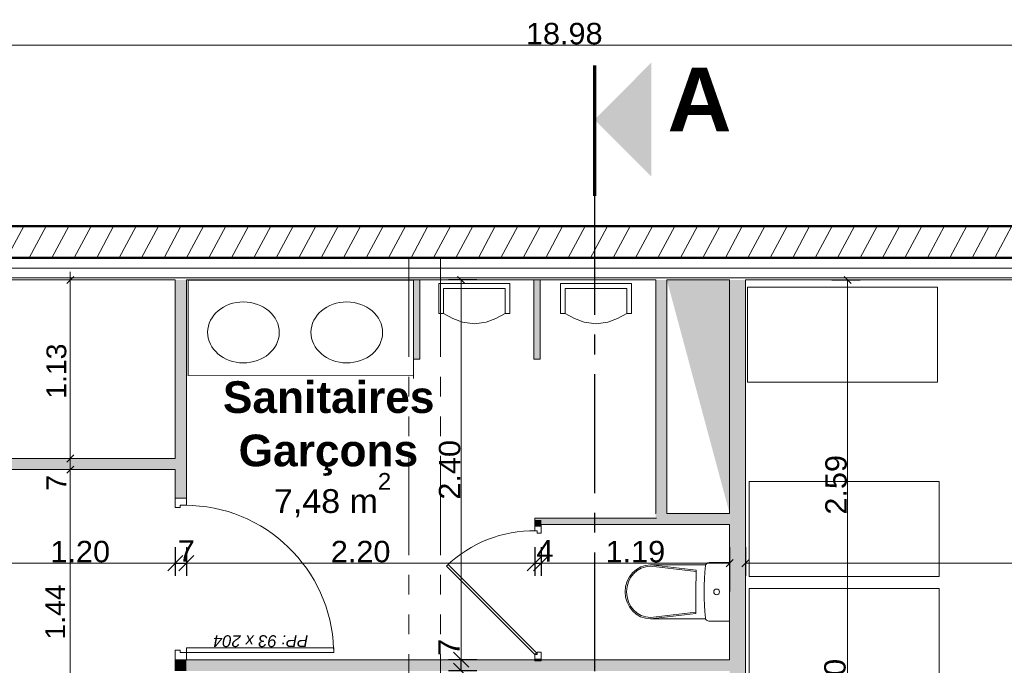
# Model space of a CAD drawing. Extents: x -61922 to -17841, y -51921 to -12831.
# Tile 17 of 22: x -37133 to -30916, y -30328 to -26253. Entities that reach past the tile are written whole.
import ezdxf

# ---------------------------------------------------------------- set-up
doc = ezdxf.new("R2010")
doc.units = 0
doc.header["$LTSCALE"] = 0.1
doc.header["$MEASUREMENT"] = 0
for name, pattern in [('AXES2', [1.125, 0.75, -0.125, 0.125, -0.125]), ('FANTOME2', [1.25, 0.625, -0.125, 0.125, -0.125, 0.125, -0.125]), ('Lignes cachées', [195.611112, 141.111112, -54.5])]:
    doc.linetypes.add(name, pattern=pattern)
doc.layers.get('0').update_dxf_attribs({"lineweight": 9})
doc.layers.get('Defpoints').update_dxf_attribs({"lineweight": 9})
for name, color, linetype, lineweight in [('Aucune', 7, 'Continuous', 9), ('Cloisons', 7, 'Continuous', 9), ('Cotat_ 1_50', 7, 'Continuous', 9), ('Doublages Inter', 7, 'Continuous', 9), ('Mobiliers', 7, 'Continuous', 9), ('Murs Périphériques', 7, 'Continuous', 9), ('Plomberie Sanitaire', 7, 'Continuous', 9), ('Poutres', 7, 'Continuous', 9), ('Revetement Sols', 7, 'Continuous', 9), ('Texte 2D', 7, 'Continuous', 9)]:
    doc.layers.add(name, color=color, linetype=linetype, lineweight=lineweight)
doc.styles.add('STYLE_GENERE_2', font='swissc.ttf', dxfattribs={"width": 1.25})
doc.styles.add('STYLE_GENERE_4', font='ariali.ttf')
doc.styles.add('STYLE_GENERE_6', font='arialbd.ttf')
doc.linetypes.add('ISOLATION', pattern='A,0.0001,-0.1,[134,ltypeshp.shx,S=0.1,R=0,X=-0.1,Y=0],-0.2,[134,ltypeshp.shx,S=0.1,R=180,X=0.1,Y=0],-0.1', length=0.4001)
doc.dimstyles.new('COTATION_EN_M', dxfattribs={"dimtxt": 135, "dimasz": 45, "dimexe": 80, "dimexo": 10, "dimgap": 3, "dimtad": 1, "dimlfac": 0.001, "dimzin": 0, "dimdsep": 46, "dimtxsty": 'STYLE_GENERE_2', "dimblk": 'OBLIQUE', "dimcen": 2.5, "dimclrd": 256, "dimclre": 256, "dimclrt": 256, "dimadec": 0, "dimazin": 0, "dimtfac": 1, "dimtix": 1, "dimtmove": 1, "dimatfit": 3, "dimldrblk": 'OBLIQUE', "dimfxl": 100, "dimfxlon": 1, "dimtfillclr": 256, "dimtolj": 1, "dimtzin": 1, "dimlwd": -1, "dimarcsym": 0})
doc.dimstyles.new('COTE CM', dxfattribs={"dimtxt": 135, "dimasz": 95, "dimexe": 80, "dimexo": 10, "dimgap": 10, "dimtad": 1, "dimdec": 0, "dimlfac": 0.1, "dimzin": 0, "dimtxsty": 'STYLE_GENERE_2', "dimblk": 'OBLIQUE', "dimcen": 0.09, "dimclrd": 256, "dimclre": 256, "dimclrt": 256, "dimadec": 0, "dimazin": 0, "dimtfac": 1, "dimtdec": 0, "dimtmove": 1, "dimatfit": 3, "dimfxl": 100, "dimfxlon": 1, "dimtolj": 1, "dimtzin": 0, "dimarcsym": 0})
pattern_1 = [(241.8604, (-49431.77, -45033.68), (110.2251, -58.9527), [])]

# ---------------------------------------------------------------- blocks, each defined once
blk = doc.blocks.new('_Oblique')
at = {"color": 0, "linetype": 'ByBlock', "lineweight": -2}
blk.add_line((-0.5, -0.5), (0.5, 0.5), dxfattribs=at)
blk = doc.blocks.new('*D903')
at = {"lineweight": -2, "transparency": 16777216}
for p, q in [((-37351.1, -29583.1), (-37351.1, -29763.1)), ((-36150.3, -29583.1), (-36150.3, -29763.1))]:
    blk.add_line(p, q, dxfattribs=at)
at = {"transparency": 16777216}
blk.add_line((-37351.1, -29683.1), (-36150.3, -29683.1), dxfattribs=at)
at = {"layer": 'Defpoints', "color": 0, "transparency": 16777216}
for p in [(-36150.3, -29332.7), (-37351.1, -29450), (-36150.3, -29683.1)]:
    blk.add_point(p, dxfattribs=at)
at = {"transparency": 16777216, "xscale": 45, "yscale": 45, "zscale": 45, "rotation": 180}
blk.add_blockref('_Oblique', (-37351.1, -29683.1), dxfattribs=at)
at = {"transparency": 16777216, "xscale": 45, "yscale": 45, "zscale": 45}
blk.add_blockref('_Oblique', (-36150.3, -29683.1), dxfattribs=at)
at = {"transparency": 16777216, "insert": (-36750.7, -29610.8), "char_height": 135, "attachment_point": 5, "style": 'STYLE_GENERE_2'}
blk.add_mtext('\\A1;1.20', dxfattribs=at)
blk = doc.blocks.new('*D904')
at = {"lineweight": -2, "transparency": 16777216}
for p, q in [((-36150.3, -29583.1), (-36150.3, -29763.1)), ((-36080.3, -29583.1), (-36080.3, -29763.1)), ((-36150.3, -29683.1), (-36080.3, -29683.1))]:
    blk.add_line(p, q, dxfattribs=at)
at = {"layer": 'Defpoints', "color": 0, "transparency": 16777216}
for p in [(-36150.3, -29332.7), (-36080.3, -29317.7), (-36080.3, -29683.1)]:
    blk.add_point(p, dxfattribs=at)
at = {"lineweight": -2, "transparency": 16777216, "xscale": 95, "yscale": 95, "zscale": 95, "rotation": 180}
blk.add_blockref('_Oblique', (-36150.3, -29683.1), dxfattribs=at)
at = {"lineweight": -2, "transparency": 16777216, "xscale": 95, "yscale": 95, "zscale": 95}
blk.add_blockref('_Oblique', (-36080.3, -29683.1), dxfattribs=at)
at = {"transparency": 16777216, "insert": (-36080.3, -29605.6), "char_height": 135, "attachment_point": 5, "style": 'STYLE_GENERE_2'}
blk.add_mtext('\\A1;7', dxfattribs=at)
blk = doc.blocks.new('*D905')
at = {"lineweight": -2, "transparency": 16777216}
for p, q in [((-36080.3, -29583.1), (-36080.3, -29763.1)), ((-33880.3, -29583.1), (-33880.3, -29763.1))]:
    blk.add_line(p, q, dxfattribs=at)
at = {"transparency": 16777216}
blk.add_line((-36080.3, -29683.1), (-33880.3, -29683.1), dxfattribs=at)
at = {"layer": 'Defpoints', "color": 0, "transparency": 16777216}
for p in [(-36080.3, -29317.7), (-33880.3, -29449.7), (-33880.3, -29683.1)]:
    blk.add_point(p, dxfattribs=at)
at = {"transparency": 16777216, "xscale": 45, "yscale": 45, "zscale": 45, "rotation": 180}
blk.add_blockref('_Oblique', (-36080.3, -29683.1), dxfattribs=at)
at = {"transparency": 16777216, "xscale": 45, "yscale": 45, "zscale": 45}
blk.add_blockref('_Oblique', (-33880.3, -29683.1), dxfattribs=at)
at = {"transparency": 16777216, "insert": (-34980.3, -29610.8), "char_height": 135, "attachment_point": 5, "style": 'STYLE_GENERE_2'}
blk.add_mtext('\\A1;2.20', dxfattribs=at)
blk = doc.blocks.new('*D906')
at = {"lineweight": -2, "transparency": 16777216}
for p, q in [((-33880.3, -29583.1), (-33880.3, -29763.1)), ((-33840.3, -29583.1), (-33840.3, -29763.1)), ((-33880.3, -29683.1), (-33840.3, -29683.1))]:
    blk.add_line(p, q, dxfattribs=at)
at = {"layer": 'Defpoints', "color": 0, "transparency": 16777216}
for p in [(-33880.3, -29449.7), (-33840.3, -29449.7), (-33840.3, -29683.1)]:
    blk.add_point(p, dxfattribs=at)
at = {"lineweight": -2, "transparency": 16777216, "xscale": 95, "yscale": 95, "zscale": 95, "rotation": 180}
blk.add_blockref('_Oblique', (-33880.3, -29683.1), dxfattribs=at)
at = {"lineweight": -2, "transparency": 16777216, "xscale": 95, "yscale": 95, "zscale": 95}
blk.add_blockref('_Oblique', (-33840.3, -29683.1), dxfattribs=at)
at = {"transparency": 16777216, "insert": (-33816.6, -29605.3), "char_height": 135, "attachment_point": 5, "style": 'STYLE_GENERE_2'}
blk.add_mtext('\\A1;4', dxfattribs=at)
blk = doc.blocks.new('*D907')
at = {"lineweight": -2, "transparency": 16777216}
for p, q in [((-33840.3, -29583.1), (-33840.3, -29763.1)), ((-32650.3, -29583.1), (-32650.3, -29763.1))]:
    blk.add_line(p, q, dxfattribs=at)
at = {"transparency": 16777216}
blk.add_line((-33840.3, -29683.1), (-32650.3, -29683.1), dxfattribs=at)
at = {"layer": 'Defpoints', "color": 0, "transparency": 16777216}
for p in [(-33840.3, -29449.7), (-32650.3, -29439.7), (-32650.3, -29683.1)]:
    blk.add_point(p, dxfattribs=at)
at = {"transparency": 16777216, "xscale": 45, "yscale": 45, "zscale": 45, "rotation": 180}
blk.add_blockref('_Oblique', (-33840.3, -29683.1), dxfattribs=at)
at = {"transparency": 16777216, "xscale": 45, "yscale": 45, "zscale": 45}
blk.add_blockref('_Oblique', (-32650.3, -29683.1), dxfattribs=at)
at = {"transparency": 16777216, "insert": (-33245.3, -29610.9), "char_height": 135, "attachment_point": 5, "style": 'STYLE_GENERE_2'}
blk.add_mtext('\\A1;1.19', dxfattribs=at)
blk = doc.blocks.new('*D908')
at = {"lineweight": -2, "transparency": 16777216}
for p, q in [((-32550.3, -29583.1), (-32550.3, -29763.1)), ((-24607.4, -29583.1), (-24607.4, -29763.1))]:
    blk.add_line(p, q, dxfattribs=at)
at = {"transparency": 16777216}
blk.add_line((-32550.3, -29683.1), (-24607.4, -29683.1), dxfattribs=at)
at = {"layer": 'Defpoints', "color": 0, "transparency": 16777216}
for p in [(-24607.4, -27895.4), (-32550.3, -29439.7), (-24607.4, -29683.1)]:
    blk.add_point(p, dxfattribs=at)
at = {"transparency": 16777216, "xscale": 45, "yscale": 45, "zscale": 45, "rotation": 180}
blk.add_blockref('_Oblique', (-32550.3, -29683.1), dxfattribs=at)
at = {"transparency": 16777216, "xscale": 45, "yscale": 45, "zscale": 45}
blk.add_blockref('_Oblique', (-24607.4, -29683.1), dxfattribs=at)
at = {"transparency": 16777216, "insert": (-28578.9, -29610.9), "char_height": 135, "attachment_point": 5, "style": 'STYLE_GENERE_2'}
blk.add_mtext('\\A1;7.94', dxfattribs=at)
blk = doc.blocks.new('*D967')
at = {"lineweight": -2, "ltscale": 10, "transparency": 16777216}
for p, q in [((-34245.6, -30292.7), (-34425.6, -30292.7)), ((-34345.6, -30362.7), (-34345.6, -30292.7)), ((-34245.6, -30362.7), (-34425.6, -30362.7))]:
    blk.add_line(p, q, dxfattribs=at)
at = {"layer": 'Defpoints', "color": 0, "ltscale": 10, "transparency": 16777216}
for p in [(-34345.6, -30292.7), (-33669.7, -30292.7), (-33669.7, -30362.7)]:
    blk.add_point(p, dxfattribs=at)
at = {"lineweight": -2, "ltscale": 10, "transparency": 16777216, "xscale": 95, "yscale": 95, "zscale": 95}
for p, rotation in [((-34345.6, -30292.7), 90), ((-34345.6, -30362.7), 270)]:
    blk.add_blockref('_Oblique', p, dxfattribs=dict(at, rotation=rotation))
at = {"ltscale": 10, "transparency": 16777216, "insert": (-34423.1, -30213.7), "char_height": 135, "attachment_point": 5, "rotation": 90, "style": 'STYLE_GENERE_2'}
blk.add_mtext('\\A1;7', dxfattribs=at)
blk = doc.blocks.new('*D968')
at = {"lineweight": -2, "ltscale": 10, "transparency": 16777216}
for p, q in [((-34245.6, -27895.4), (-34425.6, -27895.4)), ((-34245.6, -30292.7), (-34425.6, -30292.7))]:
    blk.add_line(p, q, dxfattribs=at)
at = {"ltscale": 10, "transparency": 16777216}
blk.add_line((-34345.6, -30292.7), (-34345.6, -27895.4), dxfattribs=at)
at = {"layer": 'Defpoints', "color": 0, "ltscale": 10, "transparency": 16777216}
for p in [(-34345.6, -27895.4), (-33676.2, -27895.4), (-33669.7, -30292.7)]:
    blk.add_point(p, dxfattribs=at)
at = {"ltscale": 10, "transparency": 16777216, "xscale": 45, "yscale": 45, "zscale": 45}
for p, rotation in [((-34345.6, -27895.4), 90), ((-34345.6, -30292.7), 270)]:
    blk.add_blockref('_Oblique', p, dxfattribs=dict(at, rotation=rotation))
at = {"ltscale": 10, "transparency": 16777216, "insert": (-34418, -29094), "char_height": 135, "attachment_point": 5, "rotation": 90, "style": 'STYLE_GENERE_2'}
blk.add_mtext('\\A1;2.40', dxfattribs=at)
blk = doc.blocks.new('*D973')
at = {"lineweight": -2, "ltscale": 10, "transparency": 16777216}
for p, q in [((-31805.6, -30482), (-31985.6, -30482)), ((-31905.6, -30582.7), (-31905.6, -30482)), ((-31805.6, -30582.7), (-31985.6, -30582.7))]:
    blk.add_line(p, q, dxfattribs=at)
at = {"layer": 'Defpoints', "color": 0, "ltscale": 10, "transparency": 16777216}
for p in [(-31905.6, -30482), (-31660.3, -30482), (-31730.3, -30582.7)]:
    blk.add_point(p, dxfattribs=at)
at = {"lineweight": -2, "ltscale": 10, "transparency": 16777216, "xscale": 95, "yscale": 95, "zscale": 95}
for p, rotation in [((-31905.6, -30482), 90), ((-31905.6, -30582.7), 270)]:
    blk.add_blockref('_Oblique', p, dxfattribs=dict(at, rotation=rotation))
at = {"ltscale": 10, "transparency": 16777216, "insert": (-31984.9, -30394.6), "char_height": 135, "attachment_point": 5, "rotation": 90, "style": 'STYLE_GENERE_2'}
blk.add_mtext('\\A1;10', dxfattribs=at)
blk = doc.blocks.new('*D974')
at = {"lineweight": -2, "ltscale": 10, "transparency": 16777216}
for p, q in [((-32005.6, -27895.4), (-31825.6, -27895.4)), ((-31805.6, -30482), (-31985.6, -30482))]:
    blk.add_line(p, q, dxfattribs=at)
at = {"ltscale": 10, "transparency": 16777216}
blk.add_line((-31905.6, -30482), (-31905.6, -27895.4), dxfattribs=at)
at = {"layer": 'Defpoints', "color": 0, "ltscale": 10, "transparency": 16777216}
for p in [(-32550.3, -27895.4), (-31905.6, -27895.4), (-31660.3, -30482)]:
    blk.add_point(p, dxfattribs=at)
at = {"ltscale": 10, "transparency": 16777216, "xscale": 45, "yscale": 45, "zscale": 45}
for p, rotation in [((-31905.6, -27895.4), 90), ((-31905.6, -30482), 270)]:
    blk.add_blockref('_Oblique', p, dxfattribs=dict(at, rotation=rotation))
at = {"ltscale": 10, "transparency": 16777216, "insert": (-31978, -29188.7), "char_height": 135, "attachment_point": 5, "rotation": 90, "style": 'STYLE_GENERE_2'}
blk.add_mtext('\\A1;2.59', dxfattribs=at)
blk = doc.blocks.new('*D977')
at = {"lineweight": -2, "ltscale": 10, "transparency": 16777216}
for p, q in [((-43185.1, -26514), (-43185.1, -26334)), ((-24204.1, -26514), (-24204.1, -26334))]:
    blk.add_line(p, q, dxfattribs=at)
at = {"ltscale": 10, "transparency": 16777216}
blk.add_line((-24204.1, -26414), (-43185.1, -26414), dxfattribs=at)
at = {"layer": 'Defpoints', "color": 0, "ltscale": 10, "transparency": 16777216}
for p in [(-43185.1, -26414), (-43185.1, -27353.6), (-24204.1, -27353.6)]:
    blk.add_point(p, dxfattribs=at)
at = {"ltscale": 10, "transparency": 16777216, "xscale": 45, "yscale": 45, "zscale": 45, "rotation": 180}
blk.add_blockref('_Oblique', (-43185.1, -26414), dxfattribs=at)
at = {"ltscale": 10, "transparency": 16777216, "xscale": 45, "yscale": 45, "zscale": 45}
blk.add_blockref('_Oblique', (-24204.1, -26414), dxfattribs=at)
at = {"lineweight": 5, "ltscale": 10, "transparency": 16777216, "insert": (-33694.6, -26341.7), "char_height": 135, "attachment_point": 5, "style": 'STYLE_GENERE_2'}
blk.add_mtext('\\A1;18.98', dxfattribs=at)

msp = doc.modelspace()

# ---------------------------------------------------------------- hatches: boundary and pattern name
h = msp.add_hatch()
h.set_pattern_fill('ANSI31', color=256, scale=1000, angle=160, style=0)
h.set_pattern_definition(pattern_1)
h.paths.add_polyline_path([(-43185.085, -27555.357), (-43418.697, -27730.506), (-43340.715, -27834.519), (-43340.624, -27834.451), (-43298.724, -27890.526), (-43118.437, -27755.357), (-39825.463, -27755.357), (-33504.127, -27755.357), (-33504.127, -27555.357)])
h = msp.add_hatch()
h.set_pattern_fill('ANSI31', color=256, scale=1000, angle=160, style=0)
h.set_pattern_definition(pattern_1)
h.paths.add_polyline_path([(-33504.127, -27555.357), (-33504.127, -27755.357), (-26176.275, -27755.357), (-26176.538, -27554.665)])
at = {"layer": 'Cloisons', "linetype": 'Continuous', "lineweight": 60}
for points in [[(-36080.343, -27895.357), (-36150.343, -27895.357), (-36150.343, -29272.676), (-36080.343, -29272.676)], [(-33046.879, -29369.732), (-33046.879, -27895.357), (-33116.879, -27895.357), (-33116.879, -29369.732)], [(-32650.343, -30482.676), (-32550.343, -30482.676), (-32550.343, -27895.357), (-32650.343, -27895.357)], [(-37351.072, -29092.676), (-36150.343, -29092.676), (-36150.343, -29022.676), (-37421.072, -29022.676)], [(-36080.343, -30292.676), (-36150.343, -30292.676), (-36150.343, -30362.676), (-36080.343, -30362.676)], [(-36080.343, -30362.676), (-32650.343, -30362.676), (-32650.343, -30292.676), (-36080.343, -30292.676)]]:
    msp.add_hatch(color=7, dxfattribs=at).paths.add_polyline_path(points, flags=0)
at = {"layer": 'Cloisons', "linetype": 'Continuous', "lineweight": 9}
for color, points in [(7, [(-34606.879, -28395.357), (-34606.879, -27895.357), (-34646.879, -27895.357), (-34646.879, -28395.357)]), (7, [(-33846.879, -28395.357), (-33846.879, -27895.357), (-33886.879, -27895.357), (-33886.879, -28395.357)]), (9, [(-33840.344, -29409.732), (-33880.344, -29409.732), (-33880.344, -29449.732), (-33840.344, -29449.732)]), (7, [(-33840.342, -30289.732), (-33880.342, -30289.732), (-33880.342, -30299.732), (-33840.342, -30299.732)])]:
    msp.add_hatch(color=color, dxfattribs=at).paths.add_polyline_path(points, flags=0)
msp.add_hatch(color=9, dxfattribs=at).paths.add_polyline_path([(-33118.37, -29399.732), (-33880.343, -29399.732), (-33880.343, -29439.732), (-33118.37, -29439.732)])
at = {"layer": 'Cloisons', "linetype": 'Continuous', "lineweight": 60}
msp.add_hatch(color=7, dxfattribs=at).paths.add_polyline_path([(-33116.879, -29439.618), (-32650.343, -29439.732), (-32650.343, -29369.732), (-33116.879, -29369.618)])
at = {"layer": 'Revetement Sols', "linetype": 'Continuous', "lineweight": 9}
msp.add_hatch(color=7, dxfattribs=at).paths.add_polyline_path([(-32650.343, -29369.732), (-33046.879, -27895.357), (-32650.343, -27895.357)], flags=0)

# ---------------------------------------------------------------- linework, layer by layer
at = {"lineweight": 70, "ltscale": 10}
msp.add_line((-33504.127, -26543.197), (-33504.127, -27365.413), dxfattribs=at)
at = {"linetype": 'AXES2', "lineweight": 30, "ltscale": 10000}
msp.add_line((-33504.127, -27365.413), (-33504.127, -43336.485), dxfattribs=at)
at = {"lineweight": 50}
for p, q in [((-43185.085, -27555.357), (-26176.275, -27555.357)), ((-43118.437, -27755.357), (-24404.127, -27755.357))]:
    msp.add_line(p, q, dxfattribs=at)
msp.add_line((-33840.344, -29439.732), (-33118.37, -29439.732))
at = {"layer": 'Aucune', "color": 7, "linetype": 'Continuous', "lineweight": 15}
msp.add_solid([(-33144.703, -27243.017), (-33144.703, -26524.169), (-33504.127, -26883.593)], dxfattribs=at)
at = {"layer": 'Cloisons', "color": 7, "linetype": 'ISOLATION', "ltscale": 1550}
msp.add_line((-24607.408, -27820.335), (-39660.463, -27820.335), dxfattribs=at)
at = {"layer": 'Cloisons', "color": 7, "linetype": 'Continuous'}
for p, q in [((-36150.343, -27895.357), (-36150.343, -29022.676)), ((-36080.343, -29272.676), (-36080.343, -27895.357)), ((-34606.879, -27895.357), (-34646.879, -27895.357)), ((-34646.879, -27895.357), (-34646.879, -28395.357)), ((-34606.879, -28395.357), (-34606.879, -27895.357)), ((-33846.879, -27895.357), (-33886.879, -27895.357)), ((-33886.879, -27895.357), (-33886.879, -28395.357)), ((-33846.879, -28395.357), (-33846.879, -27895.357)), ((-33116.879, -27895.357), (-33116.879, -29369.732)), ((-33046.879, -29369.732), (-33046.879, -27895.357)), ((-32650.343, -27895.357), (-32650.343, -29369.732)), ((-32550.343, -30482.676), (-32550.343, -27895.357)), ((-34646.879, -28395.357), (-34606.879, -28395.357)), ((-33886.879, -28395.357), (-33846.879, -28395.357)), ((-36150.343, -29022.676), (-37421.072, -29022.676)), ((-37351.072, -29092.676), (-36150.343, -29092.676)), ((-36150.343, -29092.676), (-36150.343, -29272.676)), ((-36150.343, -29272.676), (-36080.343, -29272.676)), ((-33112.576, -29399.732), (-33880.343, -29399.732)), ((-33880.343, -29399.732), (-33880.343, -29439.732)), ((-33116.879, -29369.732), (-33118.37, -29369.732)), ((-32650.343, -29369.732), (-33046.879, -29369.732)), ((-33880.344, -29409.732), (-33880.344, -29449.732)), ((-33880.344, -29449.732), (-33840.344, -29449.732)), ((-33840.344, -29449.732), (-33840.344, -29439.732)), ((-33118.37, -29439.732), (-32650.343, -29439.732)), ((-32650.343, -29439.732), (-32650.343, -30292.676)), ((-36150.343, -30292.676), (-36080.343, -30292.676)), ((-36150.343, -30292.676), (-36150.343, -30362.676)), ((-32650.343, -30292.676), (-36080.343, -30292.676)), ((-33880.342, -30289.732), (-33840.342, -30289.732)), ((-33880.342, -30289.732), (-33880.342, -30299.732)), ((-33880.342, -30289.732), (-33840.342, -30289.732)), ((-33880.342, -30299.732), (-33840.342, -30299.732)), ((-33840.342, -30299.732), (-33840.342, -30289.732))]:
    msp.add_line(p, q, dxfattribs=at)
at = {"layer": 'Cloisons', "color": 59, "linetype": 'Continuous', "lineweight": 20}
for p, q in [((-36140.343, -29272.676), (-36150.343, -29272.676)), ((-36090.343, -29272.676), (-36140.343, -29272.676)), ((-36080.343, -29272.676), (-36090.343, -29272.676)), ((-36140.343, -30292.676), (-36150.343, -30292.676)), ((-36090.343, -30292.676), (-36140.343, -30292.676)), ((-36080.343, -30292.676), (-36090.343, -30292.676)), ((-33880.342, -30289.732), (-33870.342, -30289.732)), ((-33870.342, -30289.732), (-33850.342, -30289.732)), ((-33850.342, -30289.732), (-33840.342, -30289.732))]:
    msp.add_line(p, q, dxfattribs=at)
at = {"layer": 'Cloisons'}
for p, q in [((-36150.343, -29272.676), (-36150.343, -29332.676)), ((-36080.343, -29317.676), (-36080.343, -29272.676)), ((-36150.343, -29332.676), (-36120.343, -29332.676)), ((-36120.343, -29332.676), (-36120.343, -29317.676)), ((-36120.343, -29317.676), (-36080.343, -29317.676)), ((-33880.342, -29449.732), (-33840.342, -29449.732)), ((-33880.342, -29479.732), (-33880.342, -29449.732)), ((-33880.342, -29449.732), (-33870.342, -29449.732)), ((-33870.342, -29449.732), (-33850.342, -29449.732)), ((-33850.342, -29449.732), (-33840.342, -29449.732)), ((-33840.342, -29449.732), (-33840.342, -29494.732)), ((-33865.342, -29479.732), (-33880.342, -29479.732)), ((-33865.342, -29494.732), (-33865.342, -29479.732)), ((-33840.342, -29494.732), (-33865.342, -29494.732)), ((-34438.847, -29701.188), (-33879.736, -30260.299)), ((-34428.241, -29690.581), (-33869.129, -30249.692)), ((-36150.343, -30292.676), (-36150.343, -30232.676)), ((-36150.343, -30232.676), (-36120.343, -30232.676)), ((-36120.343, -30232.676), (-36120.343, -30247.676)), ((-36120.343, -30247.676), (-36080.343, -30247.676)), ((-35150.343, -30217.676), (-36080.343, -30217.676)), ((-36080.343, -30217.676), (-36080.343, -30247.676)), ((-36080.343, -30247.676), (-36080.343, -30292.676)), ((-36080.343, -30247.676), (-35150.343, -30247.676)), ((-35150.343, -30247.676), (-35150.343, -30217.676)), ((-33869.129, -30249.692), (-33880.342, -30260.906)), ((-33865.342, -30259.732), (-33880.342, -30259.732)), ((-33880.342, -30259.732), (-33880.342, -30289.732)), ((-33840.342, -30244.732), (-33865.342, -30244.732)), ((-33865.342, -30244.732), (-33865.342, -30259.732)), ((-33840.342, -30289.732), (-33840.342, -30244.732))]:
    msp.add_line(p, q, dxfattribs=at)
at = {"layer": 'Cloisons', "color": 9, "linetype": 'Continuous'}
msp.add_line((-33880.343, -29439.732), (-33126.879, -29439.732), dxfattribs=at)
at = {"layer": 'Cloisons'}
for centre, radius, start, end in [((-36090.343, -30257.676), 940, 1.9853472, 90), ((-33890.342, -30269.732), 790, 88.7991606, 133.9722539)]:
    msp.add_arc(centre, radius, start, end, dxfattribs=at)
at = {"layer": 'Cotat_ 1_50', "color": 7, "linetype": 'Continuous', "lineweight": 20}
for p, q in [((-30961.471, -27555.357), (-31148.971, -27555.357)), ((-36813.645, -27920.357), (-36813.645, -27845.357)), ((-36719.895, -27895.357), (-36907.395, -27895.357)), ((-32100.973, -27895.357), (-32288.473, -27895.357)), ((-36813.645, -28997.676), (-36813.645, -27920.357)), ((-36719.895, -29022.676), (-36907.395, -29022.676)), ((-36719.895, -29022.676), (-36907.395, -29022.676)), ((-36813.645, -29067.676), (-36813.645, -28997.676)), ((-36813.645, -29067.676), (-36813.645, -28997.676)), ((-36719.895, -29092.676), (-36907.395, -29092.676)), ((-36719.895, -29092.676), (-36907.395, -29092.676)), ((-36813.645, -30510.357), (-36813.645, -29067.676)), ((-36813.645, -30510.357), (-36813.645, -29067.676)), ((-32650.343, -29991.164), (-32650.343, -30178.664)), ((-32550.343, -29991.164), (-32550.343, -30178.664)), ((-32550.343, -29991.164), (-32550.343, -30178.664)), ((-34251.881, -30292.676), (-34439.381, -30292.676)), ((-34251.881, -30292.676), (-34439.381, -30292.676))]:
    msp.add_line(p, q, dxfattribs=at)
at = {"layer": 'Doublages Inter', "color": 7, "linetype": 'Continuous'}
for p, q in [((-24417.408, -27755.357), (-39660.463, -27755.357)), ((-39533.463, -27882.357), (-24607.408, -27882.357)), ((-39520.463, -27895.357), (-36150.343, -27895.357)), ((-36080.343, -27895.357), (-33116.879, -27895.357)), ((-33046.879, -27895.357), (-32650.343, -27895.357)), ((-32550.343, -27895.357), (-24607.408, -27895.357))]:
    msp.add_line(p, q, dxfattribs=at)
at = {"layer": 'Mobiliers', "color": 7, "linetype": 'Continuous', "lineweight": 20}
for p, q in [((-34646.879, -27897.766), (-36069.796, -27897.766)), ((-36069.796, -27897.766), (-36069.796, -28497.93)), ((-34646.879, -28497.446), (-34646.879, -27897.766)), ((-36069.796, -28497.93), (-34646.879, -28497.446))]:
    msp.add_line(p, q, dxfattribs=at)
at = {"layer": 'Mobiliers', "color": 253}
for p, q in [((-32537.312, -28541.483), (-32537.312, -27941.483)), ((-32537.312, -27941.483), (-31337.312, -27941.483)), ((-31337.312, -27941.483), (-31337.312, -28541.483)), ((-31337.312, -28541.483), (-32537.312, -28541.483)), ((-32527.505, -29767.607), (-32527.505, -29167.607)), ((-32527.505, -29167.607), (-31327.505, -29167.607)), ((-31327.505, -29167.607), (-31327.505, -29767.607)), ((-31327.505, -29767.607), (-32527.505, -29767.607)), ((-32527.505, -30443.699), (-32527.505, -29843.699)), ((-32527.505, -29843.699), (-31327.505, -29843.699)), ((-31327.505, -29843.699), (-31327.505, -30443.699))]:
    msp.add_line(p, q, dxfattribs=at)
at = {"layer": 'Murs Périphériques', "color": 7, "linetype": 'Continuous'}
for p, q in [((-26176.275, -27555.357), (-43185.085, -27555.357)), ((-34646.879, -28517.446), (-34646.879, -28337.81)), ((-36071.506, -28497.855), (-34646.879, -28497.446))]:
    msp.add_line(p, q, dxfattribs=at)
at = {"layer": 'Murs Périphériques', "linetype": 'Continuous'}
msp.add_line((-43118.437, -27755.357), (-26176.275, -27755.357), dxfattribs=at)
at = {"layer": 'Plomberie Sanitaire', "color": 7, "linetype": 'Continuous', "lineweight": 20}
for p, q in [((-34487.246, -27918.014), (-34037.246, -27918.014)), ((-34487.246, -27918.014), (-34487.246, -28107.203)), ((-34456.577, -27950.563), (-34456.577, -28107.203)), ((-34456.577, -27950.563), (-34067.915, -27950.563)), ((-34067.915, -27950.563), (-34067.915, -28107.203)), ((-34037.246, -27918.014), (-34037.246, -28107.203)), ((-33719.143, -27918.014), (-33269.143, -27918.014)), ((-33719.143, -27918.014), (-33719.143, -28107.203)), ((-33688.474, -27950.563), (-33688.474, -28107.203)), ((-33688.474, -27950.563), (-33299.813, -27950.563)), ((-33299.813, -27950.563), (-33299.813, -28107.203)), ((-33269.143, -27918.014), (-33269.143, -28107.203)), ((-34487.246, -28107.203), (-34456.577, -28107.203)), ((-34037.246, -28107.203), (-34067.915, -28107.203)), ((-33719.143, -28107.203), (-33688.474, -28107.203)), ((-33269.143, -28107.203), (-33299.813, -28107.203)), ((-32650.139, -29679.464), (-32650.547, -30049.463))]:
    msp.add_line(p, q, dxfattribs=at)
at = {"layer": 'Plomberie Sanitaire', "linetype": 'Continuous', "lineweight": 20}
for p, q in [((-32801.665, -29693.956), (-33149.352, -29693.573)), ((-33148.899, -29702.266), (-32862.73, -29735.733)), ((-33148.889, -29693.574), (-32862.72, -29727.041)), ((-32650.139, -29679.464), (-32780.6, -29679.32)), ((-32862.871, -29864.23), (-32862.72, -29727.041)), ((-32862.871, -29864.23), (-32863.022, -30001.418)), ((-33149.264, -30034.256), (-32863.022, -30001.418)), ((-33149.255, -30025.564), (-32863.012, -29992.726)), ((-32801.827, -30034.638), (-33149.726, -30034.255)), ((-32650.547, -30049.463), (-32781.007, -30049.32))]:
    msp.add_line(p, q, dxfattribs=at)
at = {"layer": 'Plomberie Sanitaire', "color": 7, "linetype": 'Continuous', "lineweight": 20}
for points in [[(-34067.915, -28107.203), (-34126.4, -28139.609), (-34188.366, -28161.888), (-34262.246, -28172.015), (-34336.125, -28161.888), (-34398.092, -28139.609), (-34456.577, -28107.203)], [(-33299.813, -28107.203), (-33358.298, -28139.609), (-33420.264, -28161.888), (-33494.143, -28172.015), (-33568.023, -28161.888), (-33629.989, -28139.609), (-33688.474, -28107.203)]]:
    msp.add_lwpolyline(points, dxfattribs=at)
for centre in [(-35720.123, -28226.568), (-35067.504, -28226.568)]:
    msp.add_ellipse(centre, major_axis=(-226.251, 1.374), ratio=0.84982152, dxfattribs=at)
at = {"layer": 'Plomberie Sanitaire', "linetype": 'Continuous', "lineweight": 20}
for centre, major_axis, ratio, start_param, end_param in [((-33149.539, -29863.914), (0.187, 170.341), 0.94401118, 0, 3.14159265), ((-33149.077, -29863.915), (0.178, 161.649), 0.9426397, 0, 3.14159265), ((-31192.652, -29866.067), (-1618.906, 1.781), 0.97780811, 6.17821652, 6.38803212), ((-32780.623, -29700.808), (-21.975, 0.024), 0.97780811, 4.71238898, 6.1737848), ((-32780.983, -30027.832), (-21.975, 0.024), 0.97780811, 0.1004151, 1.57079633)]:
    msp.add_ellipse(centre, major_axis=major_axis, ratio=ratio, start_param=start_param, end_param=end_param, dxfattribs=at)
msp.add_ellipse((-32732.676, -29864.373), major_axis=(-18.382, 0.02), ratio=0.97780811, dxfattribs=at)
at = {"layer": 'Poutres', "color": 7, "linetype": 'FANTOME2', "ltscale": 10000}
msp.add_line((-34676.274, -27756.671), (-34676.274, -34419.785), dxfattribs=at)
at = {"layer": 'Poutres', "color": 7, "linetype": 'Lignes cachées', "lineweight": 20}
msp.add_line((-34676.274, -27756.671), (-34476.274, -27756.671), dxfattribs=at)
at = {"layer": 'Poutres', "linetype": 'FANTOME2', "ltscale": 10000}
msp.add_line((-34476.274, -27756.671), (-34476.274, -34419.847), dxfattribs=at)

# ---------------------------------------------------------------- block references
at = {"ltscale": 10, "xscale": 45, "yscale": 45, "zscale": 45}
for p in [(-36813.645, -27895.357), (-36813.645, -29022.676), (-36813.645, -29092.676)]:
    msp.add_blockref('_Oblique', p, dxfattribs=at)

# ---------------------------------------------------------------- texts
at = {"layer": 'Aucune', "color": 7, "linetype": 'Continuous', "lineweight": 50, "insert": (-33042.437, -26556.712), "char_height": 400, "attachment_point": 1, "line_spacing_factor": 0.975772, "style": 'STYLE_GENERE_6'}
msp.add_mtext('A', dxfattribs=at)
at = {"layer": 'Cloisons', "insert": (-35310.858, -30136.754), "char_height": 75, "attachment_point": 7, "rotation": 180, "style": 'STYLE_GENERE_4'}
msp.add_mtext('{PP: 93 x 204}', dxfattribs=at)
at = {"layer": 'Cotat_ 1_50', "color": 7, "lineweight": 20, "char_height": 125, "attachment_point": 1, "rotation": 90, "style": 'STYLE_GENERE_2'}
for s, insert in [('1.13', (-36963.645, -28645.725)), ('{7}', (-36963.645, -29225.758)), ('1.44', (-36971.12, -30165.307))]:
    msp.add_mtext(s, dxfattribs=dict(at, insert=insert))
at = {"layer": 'Revetement Sols', "color": 7, "linetype": 'Continuous', "lineweight": 20, "insert": (-35527.606, -29393.956), "char_height": 150, "attachment_point": 7, "style": 'STYLE_GENERE_2'}
msp.add_mtext('{7,48 m\\A1{\\H0.7x;\\S2^  ;}}', dxfattribs=at)
at = {"layer": 'Texte 2D', "color": 7, "style": 'STYLE_GENERE_6'}
for s, p in [('Sanitaires', (-35849.783, -28734.961)), ('Garçons', (-35750.397, -29071.705))]:
    msp.add_text(s, height=200, dxfattribs=at).set_placement(p)

# ---------------------------------------------------------------- dimensions: what is measured, and where the dimension line sits
at = {"lineweight": 5, "ltscale": 10}
dim = msp.add_linear_dim(base=(-43185.085, -26414.034), p1=(-24204.127, -27353.643), p2=(-43185.085, -27353.643), dimstyle='COTATION_EN_M', dxfattribs=at)
dim.commit()
dim.dimension.update_dxf_attribs({"geometry": '*D977', "text_midpoint": (-33694.606, -26341.736)})
at = {"ltscale": 10}
for base, p1, p2, picture, middle in [((-34345.631, -27895.357), (-33669.693, -30292.676), (-33676.229, -27895.357), '*D968', (-34418.015, -29094.017)), ((-31905.611, -27895.357), (-31660.343, -30481.968), (-32550.343, -27895.357), '*D974', (-31977.996, -29188.663))]:
    dim = msp.add_linear_dim(base=base, p1=p1, p2=p2, angle=90, dimstyle='COTATION_EN_M', dxfattribs=at)
    dim.commit()
    dim.dimension.update_dxf_attribs({"geometry": picture, "text_midpoint": middle})
for base, p1, p2, picture, middle in [((-24607.408, -29683.15), (-32550.343, -29439.732), (-24607.408, -27895.357), '*D908', (-28578.876, -29610.853)), ((-36150.343, -29683.15), (-37351.072, -29449.991), (-36150.343, -29332.676), '*D903', (-36750.707, -29610.765)), ((-33880.344, -29683.15), (-36080.343, -29317.676), (-33880.344, -29449.732), '*D905', (-34980.343, -29610.765)), ((-32650.343, -29683.15), (-33840.344, -29449.732), (-32650.343, -29439.732), '*D907', (-33245.343, -29610.853))]:
    dim = msp.add_linear_dim(base=base, p1=p1, p2=p2, dimstyle='COTATION_EN_M')
    dim.commit()
    dim.dimension.update_dxf_attribs({"geometry": picture, "text_midpoint": middle})
for base, p1, p2, picture, middle in [((-36080.343, -29683.15), (-36150.343, -29332.676), (-36080.343, -29317.676), '*D904', (-36080.343, -29683.15)), ((-33840.344, -29683.15), (-33880.344, -29449.732), (-33840.344, -29449.732), '*D906', (-33816.594, -29683.15))]:
    dim = msp.add_linear_dim(base=base, p1=p1, p2=p2, dimstyle='COTE CM')
    dim.commit()
    dim.dimension.update_dxf_attribs({"geometry": picture, "text_midpoint": middle, "dimtype": 160})
for base, p1, p2, picture, middle in [((-34345.631, -30292.676), (-33669.693, -30362.676), (-33669.693, -30292.676), '*D967', (-34345.631, -30213.745)), ((-31905.611, -30481.968), (-31730.343, -30582.676), (-31660.343, -30481.968), '*D973', (-31905.611, -30394.597))]:
    dim = msp.add_linear_dim(base=base, p1=p1, p2=p2, angle=90, dimstyle='COTE CM', dxfattribs=at)
    dim.commit()
    dim.dimension.update_dxf_attribs({"geometry": picture, "text_midpoint": middle, "dimtype": 160})

doc.saveas('drawing.dxf')
